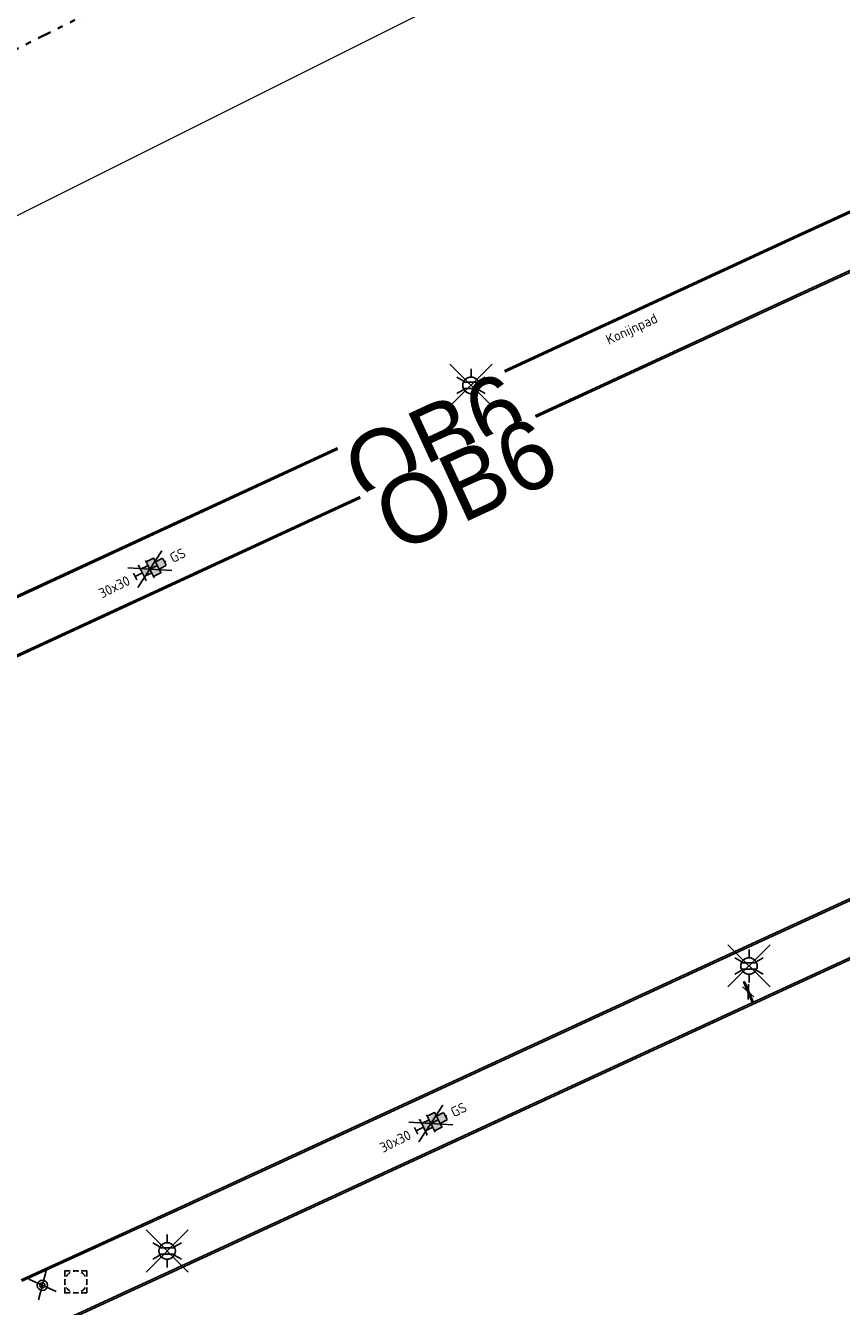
# Model space of a CAD drawing. Header units: metres. Extents: x 155090 to 155764, y 461362 to 461866.
# Tile 17 of 31: x 155263 to 155293, y 461528 to 461575. Entities that reach past the tile are written whole.
import ezdxf
from ezdxf.enums import TextEntityAlignment as Align

# ---------------------------------------------------------------- set-up
doc = ezdxf.new("R2018")
doc.units = ezdxf.units.M
doc.linetypes.add('AL-TEKENBLADGRENS', pattern=[11.5, 2.5, -1.5, 1, -1.5, 1, -1.5, 2.5])
for name, color, linetype, lineweight in [('B-WE-OG-TOPOGRAFIE-T18', 10, 'Continuous', 18), ('N-WE-VH-KANTOPSLUITING-T18', 10, 'Continuous', 18), ('V-WE-IE-MEUBILAIR_WEGMEUBILAIR-S', 7, 'Continuous', 25), ('V-WE-IE-MEUBILAIR_WEGMEUBILAIR-S-200', 7, 'Continuous', 25), ('V-WE-OV-LICHTMAST-S-200', 190, 'Continuous', 25), ('V-WE-RI-OVERIG_RIOOLPUT-OPHOOGTEBRENGEN-S-200', 10, 'Continuous', 25), ('V-WE-VH-KANTOPSLUITING_OPSLUITBAND_60X200-G', 150, 'V-VH-OPSLUITBAND-SO', 25), ('V-WE-VH-KANTOPSLUITING_VOORKANTBAND-G', 50, 'Continuous', 25), ('V-WE-VH-VERHARDING_TEGEL-S-200', 7, 'Continuous', 25), ('X-XX-AL-BLADSCHEIDING-G', 7, 'AL-TEKENBLADGRENS', 35)]:
    doc.layers.add(name, color=color, linetype=linetype, lineweight=lineweight)
doc.layers.add('X-XX-AL-HULPLIJN', color=4, linetype='Continuous', lineweight=18, plot=False)
doc.styles.add('NLCS-ISO', font='NLCS-ISO.ttf')
doc.styles.add('NLCS-ISO-M200-T18', font='NLCS-ISO.ttf', dxfattribs={"height": 0.36})
doc.linetypes.add('V-VH-OPSLUITBAND-SO', pattern='A,4,-2,2,-2,2,[24,NLCS.SHX,S=1,R=0,X=0,Y=0],2,-2,2,-2', length=20)

# ---------------------------------------------------------------- blocks, each defined once
blk = doc.blocks.new('V-SVH-TEGEL_300X300_DIK_HALFST_KL-SO')
h = blk.add_hatch(color=254)
h.dxf.hatch_style = 1
h.paths.add_polyline_path([(1.110223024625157e-15, 0.7500000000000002), (-1.499999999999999, 0.7500000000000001), (-1.499999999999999, -0.75), (1.221245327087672e-15, -0.7500000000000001)])
h.paths.add_polyline_path([(1.500000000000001, 1.5), (1.221245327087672e-15, 1.5), (1.221245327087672e-15, 0), (1.500000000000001, 0)])
h.paths.add_polyline_path([(1.500000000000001, 0), (1.221245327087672e-15, 0), (1.221245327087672e-15, -0.7500000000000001), (1.221245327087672e-15, -1.5), (1.500000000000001, -1.5)])
h.paths.add_polyline_path([(3.000000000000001, 0.6651924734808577), (2.921574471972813, 0.7500000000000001), (1.500000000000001, 0.75), (1.500000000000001, 0), (1.500000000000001, -0.7500000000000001), (2.921574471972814, -0.7500000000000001), (3.000000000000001, -0.6651924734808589)])
for p, q in [((0, 0), (-3.464101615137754, 2.000000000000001)), ((0, 0), (-3.464101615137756, -1.999999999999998)), ((-2.999999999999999, -0.6730769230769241), (-2.999999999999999, 0.6730769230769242)), ((-2.999999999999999, 0), (-1.499999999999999, 0)), ((-1.674005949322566, 1.5), (-1.499999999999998, 1.5)), ((-1.499999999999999, -1.552460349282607), (-1.499999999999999, 1.552460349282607)), ((-1.499999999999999, 0.7500000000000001), (1.110223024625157e-15, 0.7500000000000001)), ((0, 0), (3.464101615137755, 2)), ((1.110223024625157e-15, -1.75), (1.110223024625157e-15, 1.75)), ((2.220446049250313e-15, 1.5), (1.500000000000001, 1.5)), ((0, 0), (1.500000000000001, 0)), ((0, 0), (3.464101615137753, -2.000000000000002)), ((1.500000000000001, -1.552460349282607), (1.500000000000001, 1.552460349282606)), ((1.500000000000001, 0.7500000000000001), (2.936400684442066, 0.7500000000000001)), ((3, -0.6730769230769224), (3, 0.6730769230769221)), ((3, 0), (3.25, 0)), ((-1.674005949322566, -1.5), (-1.499999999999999, -1.5)), ((-1.5, -0.7500000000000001), (0, -0.7500000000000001)), ((1.110223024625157e-15, -1.5), (1.500000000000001, -1.5)), ((1.499999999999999, -0.7500000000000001), (2.936400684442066, -0.7500000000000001))]:
    blk.add_line(p, q)
at = {"style": 'NLCS-ISO'}
blk.add_attdef('FORMAAT', text='', height=1.8, dxfattribs=at).set_placement((-4.25, 3.214697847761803e-16), align=Align.MIDDLE_RIGHT)
blk.add_attdef('KLEUR', text='', height=1.8, dxfattribs=at).set_placement((4.25, -4.133182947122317e-16), align=Align.MIDDLE_LEFT)
at = {"style": 'NLCS-ISO', "flags": 1}
blk.add_attdef('FUNCTIE', text='', height=1.8, dxfattribs=at).set_placement((-4.890083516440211e-16, -2.75), align=Align.TOP_CENTER)
blk = doc.blocks.new('*U55')
at = {"lineweight": 30, "flags": 106}
blk.add_attdef('OB', text='', height=0.36, dxfattribs=at).set_placement((0, 0.1), align=Align.BOTTOM_CENTER)
blk = doc.blocks.new('V-SIE-WEG_FIETSNIET')
for p, q in [((0.375, 0.01999999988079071), (-0.375, 0.01999999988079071)), ((-0.375, 0.01999999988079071), (-0.375, -0.01999999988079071)), ((0.2514936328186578, 0.1178999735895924), (-0.2514936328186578, -0.1178999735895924)), ((-0.2514936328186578, 0.1178999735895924), (0.2514936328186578, -0.1178999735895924)), ((0.3749999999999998, 0.01999999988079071), (0.375, -0.01999999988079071)), ((0.375, -0.01999999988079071), (-0.375, -0.01999999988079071))]:
    blk.add_line(p, q)
for centre in [(-0.375, 0), (0.375, 0)]:
    blk.add_circle(centre, 0.01999999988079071)
blk = doc.blocks.new('V-SIE-WEG_PAAL_BETON-SO')
for p, q in [((-2.085053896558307, -1.749567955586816), (2.085053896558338, 1.749567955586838)), ((2.085053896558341, -1.749567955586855), (-2.085053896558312, 1.749567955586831))]:
    blk.add_line(p, q)
for centre, radius in [((-2.980217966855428e-09, 1.12188036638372e-14), 0.9375), ((1.498246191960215e-14, 1.12188036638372e-14), 0.46875)]:
    blk.add_circle(centre, radius)
blk = doc.blocks.new('SRI-PUT_OPHOOGTEBRENGEN-SO')
for p, q in [((-2, -0.4999999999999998), (-2, 0.5)), ((-0.5, 2), (0.5, 2)), ((2, -0.4999999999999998), (2, 0.5000000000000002)), ((-0.5, -2), (0.5, -2))]:
    blk.add_line(p, q)
for points in [[(-1, 2), (-2, 2), (-2, 0.9999999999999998)], [(1, 2), (2, 2), (2, 0.9999999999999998)], [(-1, -2), (-2, -2), (-2, -0.9999999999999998)], [(1, -2), (2, -2), (2, -0.9999999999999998)]]:
    blk.add_lwpolyline(points)
for start, end in [(165.5224878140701, 194.4775121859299), (120, 150), (75.52248781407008, 104.4775121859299), (30, 59.99999999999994), (345.5224878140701, 14.47751218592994), (209.9999999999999, 239.9999999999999), (255.52248781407, 284.4775121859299), (300.0000000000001, 330.0000000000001)]:
    blk.add_arc((0, 0), 2, start, end)
blk = doc.blocks.new('V-SOV-LICHTMAST-SO')
for p, q in [((3.830794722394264, -3.830794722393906), (-3.830794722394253, 3.830794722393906)), ((-3.830794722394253, -3.830794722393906), (3.830794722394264, 3.830794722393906)), ((9.895807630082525e-10, 1.500000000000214), (1.979077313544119e-09, 3.000000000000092)), ((-1.299038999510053, 0.7500000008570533), (-2.598074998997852, 1.500000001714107)), ((1.299039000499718, 0.7499999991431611), (2.598075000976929, 1.499999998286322)), ((-1.299039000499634, -0.7499999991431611), (-2.598075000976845, -1.499999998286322)), ((-9.895807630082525e-10, -1.500000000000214), (-1.978993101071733e-09, -3.000000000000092)), ((1.299038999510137, -0.7500000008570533), (2.598074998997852, -1.500000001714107))]:
    blk.add_line(p, q)
at = {"flags": 128}
for points in [[(-1.377981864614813, 0.5925925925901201), (1.377981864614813, 0.5925925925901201)], [(-1.377981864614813, -0.5925925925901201), (1.377981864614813, -0.5925925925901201)]]:
    blk.add_lwpolyline(points, dxfattribs=at)
blk.add_circle((0, 0), 1.5)
at = {"style": 'NLCS-ISO'}
blk.add_attdef('TYPE', text='', height=1.8, dxfattribs=at).set_placement((1.979077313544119e-09, 3.000000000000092), align=Align.BOTTOM_CENTER)

msp = doc.modelspace()

# ---------------------------------------------------------------- linework, layer by layer
at = {"layer": 'V-WE-VH-KANTOPSLUITING_OPSLUITBAND_60X200-G', "ltscale": 0.2, "flags": 128}
for points in [[(155252.7604616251, 461549.1866922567), (155273.3863731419, 461558.7161596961), (155291.3387985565, 461567.0073982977), (155307.4370993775, 461574.3894492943), (155303.0361329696, 461582.5027449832), (155302.4775314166, 461582.2442693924), (155297.5300643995, 461592.7100617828), (155290.5494744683, 461605.9186760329)], [(155263.2221909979, 461529.0617452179), (155269.0304967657, 461531.7137541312), (155290.1141882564, 461541.4279125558), (155318.0056454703, 461554.2315790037), (155313.4340777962, 461562.6002578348), (155313.8672970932, 461562.8956788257), (155308.6628136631, 461572.7325484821), (155291.2848221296, 461564.7557856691), (155274.4707412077, 461556.9996642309), (155253.7044358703, 461547.4035742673)], [(155265.1633244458, 461527.7016176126), (155291.382444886, 461539.7931748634), (155318.8465450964, 461552.4244245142), (155328.533615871, 461534.1879394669), (155297.9733123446, 461520.0489407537), (155276.7216475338, 461510.2707480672), (155274.8979040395, 461509.4316181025)]]:
    msp.add_lwpolyline(points, dxfattribs=at)
at = {"layer": 'V-WE-VH-KANTOPSLUITING_VOORKANTBAND-G', "ltscale": 0.2, "flags": 128}
for points in [[(155252.7856264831, 461549.1322245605), (155273.411538, 461558.661692), (155291.363882, 461566.952893), (155307.5204343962, 461574.3616558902), (155303.06203, 461582.58084), (155302.5063426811, 461582.3237128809), (155297.583737, 461592.736914), (155290.602522, 461605.9467109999)], [(155263.2471115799, 461529.007165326), (155269.055511, 461531.659217), (155290.139258, 461541.373401), (155318.089141, 461554.203888), (155313.512795, 461562.581314), (155313.945416, 461562.876327), (155308.689326, 461572.810737), (155291.259741, 461564.810292), (155274.445609, 461557.054147), (155253.6792672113, 461547.4580402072)], [(155265.1381973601, 461527.7561027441), (155291.357346, 461539.847673), (155318.8729525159, 461552.502611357), (155328.616342, 461534.160103), (155297.998449, 461519.99446), (155276.746727, 461510.216241), (155274.9229835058, 461509.3771110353)]]:
    msp.add_lwpolyline(points, dxfattribs=at)
at = {"layer": 'X-XX-AL-BLADSCHEIDING-G', "ltscale": 0.2, "flags": 128}
msp.add_lwpolyline([(155365.7224847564, 461625.1399250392), (155196.7889613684, 461540.7276723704)], dxfattribs=at)
at = {"layer": 'X-XX-AL-HULPLIJN'}
msp.add_lwpolyline([(155163.2468797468, 461517.9136060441), (155377.3425700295, 461624.8923698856), (155304.0121635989, 461771.6478886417), (155089.9164733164, 461664.6691248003)], close=True, dxfattribs=at)

# ---------------------------------------------------------------- block references
at = {"layer": 'N-WE-VH-KANTOPSLUITING-T18'}
ref = msp.add_blockref('*U55', (155274.7485877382, 461559.2792017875), dxfattribs=dict(at, rotation=24.78961974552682))
lines = msp.add_mtext('OB6', dxfattribs={"layer": '0', "insert": (155274.7066589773, 461559.3699871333), "char_height": 2.5, "attachment_point": 1, "rotation": 24.789619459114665, "bg_fill": 3, "box_fill_scale": 1, "bg_fill_color": 256, "bg_fill_transparency": 0})
ref.add_attrib('OB', '', (155274.7066589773, 461559.3699871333), dxfattribs={"flags": 40}).embed_mtext(lines)
ref = msp.add_blockref('*U55', (155275.8685749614, 461557.6444671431), dxfattribs=dict(at, rotation=24.76327449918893))
lines = msp.add_mtext('OB6', dxfattribs={"layer": '0', "insert": (155275.826687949, 461557.7352717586), "char_height": 2.5, "attachment_point": 1, "rotation": 24.763274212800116, "bg_fill": 3, "box_fill_scale": 1, "bg_fill_color": 256, "bg_fill_transparency": 0})
ref.add_attrib('OB', '', (155275.826687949, 461557.7352717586), dxfattribs={"flags": 60}).embed_mtext(lines)
at = {"layer": 'V-WE-IE-MEUBILAIR_WEGMEUBILAIR-S', "rotation": 113.3546113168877}
msp.add_blockref('V-SIE-WEG_FIETSNIET', (155289.6765000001, 461539.5395), dxfattribs=at)
at = {"layer": 'V-WE-IE-MEUBILAIR_WEGMEUBILAIR-S-200', "xscale": 0.2, "yscale": 0.2, "zscale": 0.2, "rotation": 295.3903767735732}
msp.add_blockref('V-SIE-WEG_PAAL_BETON-SO', (155263.9922921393, 461528.8577830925), dxfattribs=at)
at = {"layer": 'V-WE-OV-LICHTMAST-S-200', "xscale": 0.2, "yscale": 0.2, "zscale": 0.2}
for p in [(155279.58815, 461561.6049875), (155289.7040375, 461540.4784625), (155268.5301875, 461530.1076125)]:
    msp.add_blockref('V-SOV-LICHTMAST-SO', p, dxfattribs=at)
at = {"layer": 'V-WE-RI-OVERIG_RIOOLPUT-OPHOOGTEBRENGEN-S-200', "xscale": 0.2, "yscale": 0.2, "zscale": 0.2}
msp.add_blockref('SRI-PUT_OPHOOGTEBRENGEN-SO', (155265.206389, 461528.981679), dxfattribs=at)
at = {"layer": 'V-WE-VH-VERHARDING_TEGEL-S-200', "xscale": 0.2, "yscale": 0.2, "zscale": 0.2, "rotation": 26.55387862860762}
for p in [(155267.9017363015, 461554.9142665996), (155278.1269975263, 461534.745143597)]:
    msp.add_blockref('V-SVH-TEGEL_300X300_DIK_HALFST_KL-SO', p, dxfattribs=at).add_auto_attribs({'FORMAAT': '30x30', 'KLEUR': 'GS'})

# ---------------------------------------------------------------- texts
at = {"layer": 'B-WE-OG-TOPOGRAFIE-T18', "style": 'NLCS-ISO-M200-T18'}
msp.add_text('Konijnpad', height=0.36, rotation=24.9, dxfattribs=at).set_placement((155285.456, 461563.61), align=Align.MIDDLE)

doc.saveas('drawing.dxf')
